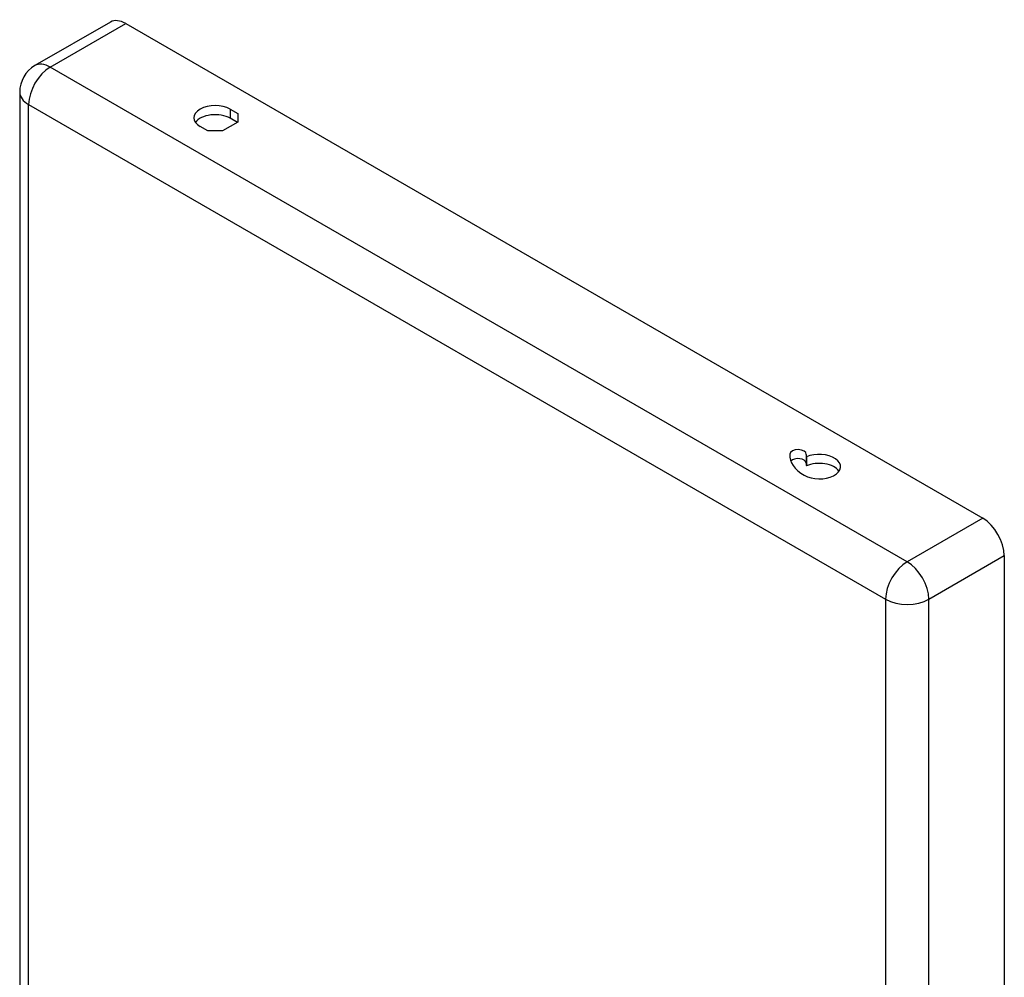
# Model space of a CAD drawing. Header units: inches. Extents: x 26.59 to 31.45, y 7.86 to 17.01.
# Tile 7 of 7: x 26.59 to 31.29, y 12.44 to 17.01. Entities that reach past the tile are written whole.
import ezdxf

# ---------------------------------------------------------------- set-up
doc = ezdxf.new("R2010")
doc.units = ezdxf.units.IN
doc.header["$MEASUREMENT"] = 0
doc.layers.add('Visible Edges(ANSI)', color=7, linetype='Continuous', lineweight=25)
doc.layers.add('Visible Tangent Edges(ANSI)', color=7, linetype='Continuous', lineweight=25)

msp = doc.modelspace()

# ---------------------------------------------------------------- linework, layer by layer
at = {"layer": 'Visible Edges(ANSI)'}
for p, q in [((27.0193, 16.9991), (26.6587, 16.7909)), ((27.0923, 16.9919), (31.185, 14.629)), ((26.5857, 16.6645), (26.5857, 10.3709)), ((27.5912, 16.5826), (27.6276, 16.5616)), ((27.6276, 16.5616), (27.6276, 16.5208)), ((27.6276, 16.5208), (27.5547, 16.4787)), ((27.6254, 16.5196), (27.5912, 16.5394)), ((27.484, 16.4787), (27.4476, 16.4998)), ((27.5547, 16.4787), (27.484, 16.4787)), ((30.3422, 14.9305), (30.3422, 14.8873)), ((30.3428, 14.9221), (30.3428, 14.8789)), ((31.2883, 14.4502), (31.2883, 11.7238))]:
    msp.add_line(p, q, dxfattribs=at)
msp.add_arc((26.7317, 16.6645), 0.146, 120, 180, dxfattribs=at)
for centre, major_axis, start_param, end_param in [((27.0923, 16.8727), (-0.073, 0.1264), 5.497787, 6.283185), ((27.5194, 16.5412), (-0.1015, 0), 3.926991, 7.068583), ((27.5194, 16.4979), (-0.1015, 0), 3.926991, 5.905007), ((30.3029, 14.9341), (-0.0394, 0), 3.109948, 6.25154), ((30.4996, 14.9305), (-0.2362, 0), 6.25154, 7.068583), ((30.3029, 14.8909), (0.0394, 0), 0.070772, 2.626447), ((30.4044, 14.8755), (0.1015, 0), 3.926991, 8.50545), ((30.4996, 14.9305), (-0.1575, 0), 6.25154, 6.375707), ((30.4996, 14.8873), (-0.1575, 0), 0, 0.092522), ((30.4044, 14.8323), (0.1015, 0), 0.378178, 2.222265), ((31.185, 14.5098), (0.073, -0.1264), 0.785398, 2.356194)]:
    msp.add_ellipse(centre, major_axis=major_axis, ratio=0.57735, start_param=start_param, end_param=end_param, dxfattribs=at)
at = {"layer": 'Visible Tangent Edges(ANSI)'}
for p, q in [((26.7317, 16.7837), (27.0923, 16.9919)), ((30.8244, 14.4208), (26.7317, 16.7837)), ((26.6284, 16.6049), (30.7212, 14.2419)), ((26.6284, 10.3113), (26.6284, 16.6049)), ((27.5912, 16.5826), (27.5912, 16.5394)), ((30.2635, 14.9349), (30.2635, 14.9262)), ((31.185, 14.629), (30.8244, 14.4208)), ((30.9276, 14.2419), (31.2883, 14.4502)), ((30.7212, 14.2419), (30.7212, 11.6055)), ((30.9276, 11.6055), (30.9276, 14.2419))]:
    msp.add_line(p, q, dxfattribs=at)
for centre, major_axis, start_param, end_param in [((26.7317, 16.6645), (-0.073, 0.1264), 5.497787, 6.283185), ((26.7317, 16.6645), (-0.073, -0.1264), 3.926991, 5.497787), ((26.7317, 16.6645), (-0.146, 0), 0, 0.785398), ((30.8244, 14.3016), (0.073, 0.1264), 0.785398, 2.356194), ((30.8244, 14.3016), (-0.073, 0.1264), 3.926991, 5.497787), ((30.8244, 14.3016), (-0.146, 0), 0.785398, 2.356194)]:
    msp.add_ellipse(centre, major_axis=major_axis, ratio=0.57735, start_param=start_param, end_param=end_param, dxfattribs=at)

doc.saveas('drawing.dxf')
